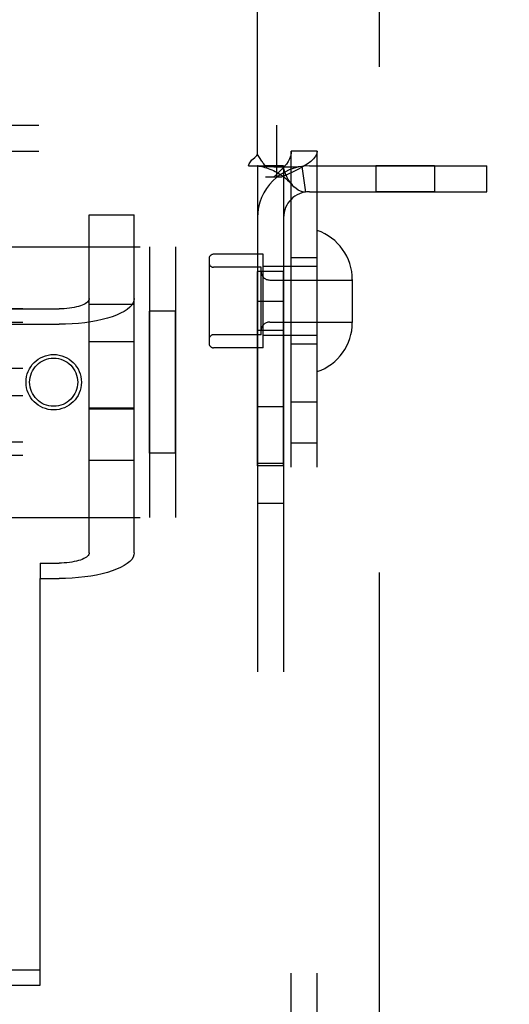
# Model space of a CAD drawing. Header units: inches. Extents: x 0 to 212, y 0 to 138.
# Tile 17 of 33: x 66.76 to 67.89, y 75.12 to 77.39. Entities that reach past the tile are written whole.
import ezdxf

# ---------------------------------------------------------------- set-up
doc = ezdxf.new("R2010")
doc.units = ezdxf.units.IN
doc.header["$LTSCALE"] = 11.6875
doc.header["$MEASUREMENT"] = 0
doc.linetypes.add('HIDDEN', pattern=[0.2, 0.1, -0.1])
doc.layers.get('0').update_dxf_attribs({"linetype": 'CONTINUOUS'})
for name, color, linetype in [('02___PRT_ALL_AXES', 7, 'CONTINUOUS'), ('DEFAULT_2', 8, 'HIDDEN'), ('DIMENSIONS', 7, 'CONTINUOUS')]:
    doc.layers.add(name, color=color, linetype=linetype)
doc.styles.get("Standard").update_dxf_attribs({"font": 'arial.ttf'})
doc.dimstyles.new('DIMSTYLE_1', dxfattribs={"dimtxt": 0.9375, "dimasz": 1.25, "dimexe": 0.09, "dimexo": 0.07, "dimgap": 0.0375, "dimtad": 0, "dimtih": 1, "dimtoh": 1, "dimzin": 4, "dimdsep": 46, "dimtxsty": 'Standard', "dimblk": '_FILLED', "dimblk1": '_FILLED', "dimblk2": '_FILLED', "dimcen": 0.09, "dimazin": 1, "dimtfac": 1, "dimtdec": 3, "dimtofl": 0, "dimtmove": 0, "dimatfit": 3, "dimldrblk": '_FILLED', "dimfxl": 0, "dimtolj": 1, "dimtzin": 4, "dimarcsym": 0})

# ---------------------------------------------------------------- blocks, each defined once
blk = doc.blocks.new('_FILLED')
at = {"color": 0, "linetype": 'ByBlock'}
blk.add_solid([(0, 0), (-1, 0.2), (-1, -0.2)], dxfattribs=at)
blk = doc.blocks.new('*D17')
at = {"layer": 'DIMENSIONS', "color": 2, "linetype": 'Continuous'}
for p, q in [((61.2775, 81.0858), (58.9157, 81.0858)), ((64.9025, 81.0858), (67.4025, 81.0858))]:
    blk.add_line(p, q, dxfattribs=at)
at = {"layer": 'DIMENSIONS', "color": 2, "linetype": 'Continuous', "xscale": 1.25, "yscale": 1.25, "zscale": 1.25}
blk.add_blockref('_FILLED', (61.2775, 81.0858), dxfattribs=at)
at = {"layer": 'DIMENSIONS', "color": 2, "linetype": 'Continuous', "xscale": 1.25, "yscale": 1.25, "zscale": 1.25, "rotation": 180}
blk.add_blockref('_FILLED', (64.9025, 81.0858), dxfattribs=at)
at = {"layer": 'DIMENSIONS', "color": 2, "linetype": 'Continuous', "insert": (58.447, 81.5545), "char_height": 0.9375, "width": 2.54763, "attachment_point": 3, "line_spacing_factor": 0.9}
blk.add_mtext('3.63', dxfattribs=at)

msp = doc.modelspace()

# ---------------------------------------------------------------- linework, layer by layer
at = {"layer": '02___PRT_ALL_AXES', "color": 8, "linetype": 'HIDDEN'}
for p, q in [((67.387, 74.0191), (67.387, 77.0871)), ((67.447, 74.0191), (67.447, 77.0871)), ((67.5822, 77.0531), (67.5822, 76.9931)), ((67.7182, 77.0531), (67.5822, 77.0531)), ((67.7182, 77.0531), (67.7182, 76.9931)), ((67.7182, 76.9931), (67.5822, 76.9931)), ((67.322, 76.8486), (67.207, 76.8486)), ((67.322, 76.6326), (67.322, 76.8486)), ((67.447, 76.8406), (67.387, 76.8406)), ((67.309, 76.3601), (67.309, 76.8086)), ((67.369, 76.8086), (67.309, 76.8086)), ((67.369, 76.3601), (67.369, 76.8086)), ((66.92, 76.7331), (67.024, 76.7331)), ((66.92, 76.3731), (66.92, 76.733)), ((67.024, 76.3731), (67.024, 76.733)), ((67.309, 76.7406), (67.369, 76.7406)), ((67.059, 76.3891), (67.059, 76.7171)), ((67.119, 76.7171), (67.059, 76.7171)), ((67.119, 76.3891), (67.119, 76.7171)), ((67.369, 76.6726), (67.309, 76.6726)), ((66.92, 76.6474), (67.024, 76.6474)), ((67.447, 76.6406), (67.387, 76.6406)), ((67.322, 76.6326), (67.207, 76.6326)), ((67.447, 76.5071), (67.387, 76.5071)), ((66.92, 76.4914), (67.024, 76.4914)), ((67.369, 76.4961), (67.309, 76.4961)), ((67.447, 76.4121), (67.387, 76.4121)), ((67.119, 76.3891), (67.059, 76.3891)), ((66.92, 76.3731), (67.024, 76.3731)), ((67.369, 76.3656), (67.309, 76.3656)), ((67.369, 76.3601), (67.309, 76.3601)), ((67.369, 76.2731), (67.309, 76.2731))]:
    msp.add_line(p, q, dxfattribs=at)
for radius in [0.064, 0.0556]:
    msp.add_circle((66.8377, 76.5531), radius, dxfattribs=at)
at = {"layer": 'DEFAULT_2', "color": 8, "linetype": 'HIDDEN'}
for p, q in [((67.59, 104.1631), (67.59, 47.1931)), ((67.309, 77.0792), (67.309, 77.9281)), ((65.6345, 77.1471), (67.3535, 77.1471)), ((67.3535, 77.0271), (67.3535, 77.1471)), ((65.6345, 77.0871), (67.3535, 77.0871)), ((67.387, 74.0191), (67.387, 77.0871)), ((67.447, 77.0871), (67.387, 77.0871)), ((67.447, 74.0191), (67.447, 77.0871)), ((67.2881, 77.0531), (67.3273, 77.0531)), ((67.309, 77.0531), (67.309, 74.0531)), ((67.369, 77.0531), (67.3273, 77.0531)), ((67.369, 77.0531), (67.369, 74.0531)), ((67.4112, 77.0517), (67.4201, 76.9924)), ((67.429, 77.0531), (67.839, 77.0531)), ((67.839, 76.9931), (67.839, 77.0531)), ((67.364, 77.0271), (67.327, 77.0271)), ((67.429, 76.9931), (67.839, 76.9931)), ((66.92, 76.1592), (66.92, 76.9394)), ((66.92, 76.9394), (67.024, 76.9394)), ((67.024, 76.1592), (67.024, 76.9394)), ((65.869, 76.8656), (67.119, 76.8656)), ((67.059, 76.8656), (67.059, 76.2406)), ((67.119, 76.8656), (67.119, 76.2406)), ((67.197, 76.8386), (67.197, 76.6426)), ((67.317, 76.8186), (67.207, 76.8186)), ((67.317, 76.6626), (67.317, 76.8186)), ((67.447, 76.8206), (67.322, 76.8206)), ((67.337, 76.7891), (67.528, 76.7891)), ((67.528, 76.7901), (67.528, 76.691)), ((69.104, 76.7226), (65.634, 76.7226)), ((66.138, 76.7226), (66.85, 76.7226)), ((69.104, 76.6913), (65.634, 76.6913)), ((66.138, 76.687), (66.85, 76.687)), ((67.337, 76.6921), (67.528, 76.6921)), ((67.317, 76.6626), (67.207, 76.6626)), ((67.447, 76.6606), (67.322, 76.6606)), ((69.104, 76.5844), (65.634, 76.5844)), ((69.104, 76.5217), (65.634, 76.5217)), ((67.024, 76.493), (66.92, 76.493)), ((69.104, 76.4148), (65.634, 76.4148)), ((69.104, 76.3835), (65.634, 76.3835)), ((65.869, 76.2406), (67.119, 76.2406)), ((66.8065, 76.1352), (66.8065, 76.0997)), ((66.8065, 76.1352), (66.85, 76.1352)), ((66.8065, 75.16), (66.8065, 76.0997)), ((66.8065, 76.0997), (66.85, 76.0997)), ((66.1815, 75.1956), (66.8065, 75.1956)), ((66.1815, 75.16), (66.8065, 75.16))]:
    msp.add_line(p, q, dxfattribs=at)
for points in [[(67.2881, 77.0531), (67.2887, 77.0554), (67.2896, 77.0578), (67.2909, 77.0602), (67.2925, 77.0625), (67.2942, 77.0646), (67.296, 77.0665), (67.2981, 77.0685)], [(67.2981, 77.0685), (67.3025, 77.0725), (67.3048, 77.0747), (67.307, 77.0769), (67.309, 77.0792)], [(67.3175, 77.0659), (67.315, 77.0699), (67.3136, 77.0722), (67.3121, 77.0746), (67.3105, 77.0769), (67.309, 77.0792)], [(67.3273, 77.0531), (67.3251, 77.0554), (67.3232, 77.0577), (67.3215, 77.0598), (67.3201, 77.0619), (67.3188, 77.0639), (67.3175, 77.0659)], [(67.387, 77.0871), (67.3865, 77.0811), (67.3851, 77.0751), (67.3827, 77.0691), (67.3795, 77.0631), (67.3755, 77.0571), (67.3707, 77.0511), (67.3652, 77.0451), (67.3591, 77.0391), (67.3525, 77.0331), (67.3455, 77.0271)], [(67.447, 77.0871), (67.446, 77.0811), (67.4432, 77.0751), (67.4385, 77.0691), (67.4321, 77.0631), (67.424, 77.0571), (67.4144, 77.0511), (67.4034, 77.0451), (67.3912, 77.0391), (67.378, 77.0331), (67.364, 77.0271)], [(67.312, 77.0524), (67.3107, 77.0526), (67.3094, 77.0528), (67.309, 77.0531)], [(67.4112, 77.0517), (67.4027, 77.0507), (67.3937, 77.0501), (67.3847, 77.0497), (67.3759, 77.0496), (67.3677, 77.0495), (67.3601, 77.0496), (67.3531, 77.0498), (67.3466, 77.05), (67.3404, 77.0503), (67.3347, 77.0506), (67.3292, 77.0509), (67.3242, 77.0513), (67.3197, 77.0516), (67.3159, 77.052), (67.3129, 77.0523), (67.3114, 77.0525)], [(67.312, 77.0524), (67.3151, 77.0519), (67.3185, 77.0512), (67.322, 77.0504), (67.3258, 77.0494), (67.3296, 77.0482), (67.3336, 77.0469), (67.3376, 77.0453), (67.3416, 77.0436), (67.3458, 77.0418), (67.3499, 77.0397), (67.354, 77.0375), (67.3581, 77.0351), (67.3622, 77.0324), (67.3663, 77.0296), (67.3704, 77.0266), (67.3744, 77.0233), (67.3784, 77.0198), (67.3824, 77.0161), (67.3863, 77.0121), (67.389, 77.0091)], [(67.389, 77.0091), (67.3885, 77.0097), (67.3841, 77.0152), (67.38, 77.0212), (67.3763, 77.0275), (67.3732, 77.0342), (67.3709, 77.0409), (67.3694, 77.0472), (67.369, 77.0531)], [(67.4201, 76.9924), (67.4166, 76.9922), (67.4125, 76.9928), (67.4079, 76.9944), (67.403, 76.997), (67.398, 77.0005), (67.3931, 77.0048), (67.389, 77.0091)], [(66.92, 76.7465), (66.9197, 76.7444), (66.9189, 76.7423), (66.9176, 76.7403), (66.9157, 76.7383), (66.9134, 76.7364), (66.9106, 76.7345), (66.9073, 76.7328), (66.9036, 76.7311), (66.8995, 76.7296), (66.895, 76.7282), (66.8901, 76.7269), (66.885, 76.7258), (66.8795, 76.7248), (66.8739, 76.724), (66.8681, 76.7234), (66.8621, 76.7229), (66.8561, 76.7226), (66.85, 76.7226)], [(67.024, 76.7465), (67.0233, 76.7413), (67.0213, 76.7362), (67.018, 76.7311), (67.0135, 76.7261), (67.0077, 76.7213), (67.0006, 76.7167), (66.9925, 76.7124), (66.9832, 76.7082), (66.973, 76.7044), (66.9618, 76.7009), (66.9498, 76.6977), (66.937, 76.695), (66.9235, 76.6926), (66.9095, 76.6906), (66.895, 76.689), (66.8802, 76.6879), (66.8652, 76.6872), (66.85, 76.687)], [(66.92, 76.1592), (66.9197, 76.1571), (66.9189, 76.155), (66.9176, 76.153), (66.9157, 76.151), (66.9134, 76.1491), (66.9106, 76.1472), (66.9073, 76.1455), (66.9036, 76.1438), (66.8995, 76.1423), (66.895, 76.1408), (66.8901, 76.1396), (66.885, 76.1385), (66.8795, 76.1375), (66.8739, 76.1367), (66.8681, 76.1361), (66.8621, 76.1356), (66.8561, 76.1353), (66.85, 76.1352)], [(67.024, 76.1592), (67.0233, 76.154), (67.0213, 76.1489), (67.018, 76.1438), (67.0135, 76.1388), (67.0077, 76.134), (67.0006, 76.1294), (66.9925, 76.1251), (66.9832, 76.1209), (66.973, 76.1171), (66.9618, 76.1136), (66.9498, 76.1104), (66.937, 76.1076), (66.9235, 76.1053), (66.9095, 76.1033), (66.895, 76.1017), (66.8802, 76.1006), (66.8652, 76.0999), (66.85, 76.0997)]]:
    msp.add_lwpolyline(points, dxfattribs=at)
for centre, radius, start, end in [((67.429, 76.9331), 0.12, 90, 180), ((67.429, 76.9331), 0.06, 90, 180), ((67.408, 76.7901), 0.12, 0, 71.0344), ((67.207, 76.8386), 0.01, 90, 180), ((67.207, 76.8286), 0.01, 180, 270), ((67.337, 76.8091), 0.02, 180, 270), ((67.337, 76.6721), 0.02, 90, 180), ((67.408, 76.691), 0.12, 288.9656, 360), ((67.207, 76.6526), 0.01, 90, 180), ((67.207, 76.6426), 0.01, 180, 270)]:
    msp.add_arc(centre, radius, start, end, dxfattribs=at)

# ---------------------------------------------------------------- dimensions: what is measured, and where the dimension line sits
at = {"layer": 'DIMENSIONS', "color": 2, "linetype": 'Continuous'}
dim = msp.add_linear_dim(base=(64.9024582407, 81.085763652), p1=(61.2774582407, 76.5530538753), p2=(64.9024582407, 46.5520538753), dimstyle='DIMSTYLE_1', dxfattribs=at)
dim.commit()
dim.dimension.update_dxf_attribs({"geometry": '*D17', "text_midpoint": (57.1719583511, 81.0805381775), "dimtype": 160})

doc.saveas('drawing.dxf')
